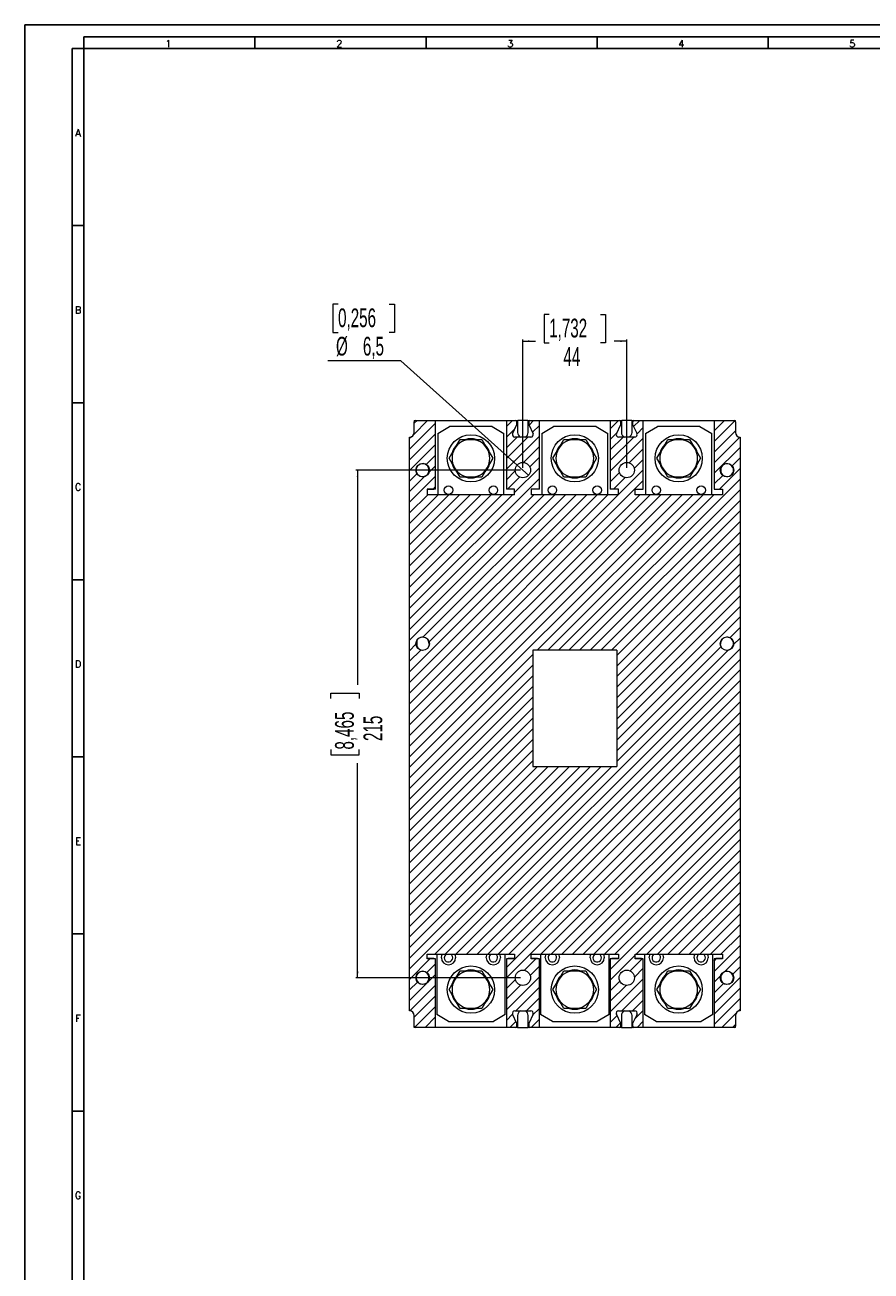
# Model space of a CAD drawing. Header units: millimetres. Extents: x 0 to 1189, y 0 to 841.
# Tile 2 of 10: x 0 to 358, y 313 to 841. Entities that reach past the tile are written whole.
import ezdxf

# ---------------------------------------------------------------- set-up
doc = ezdxf.new("R2010")
doc.units = ezdxf.units.MM
doc.layers.add('FORMATO', color=7, linetype='Continuous')
doc.styles.add('SLDTEXTSTYLE0', font='ROMANS')
doc.styles.add('SLDTEXTSTYLE1', font='TXT', dxfattribs={"width": 0.605})
doc.dimstyles.new('SLDDIMSTYLE0', dxfattribs={"dimtxt": 7.704956, "dimasz": 2.7, "dimexe": 0, "dimexo": 0.0625, "dimgap": 1.926239, "dimtad": 0, "dimdec": 1, "dimrnd": 1e-09, "dimzin": 12, "dimdsep": 46, "dimtxsty": 'SLDTEXTSTYLE1', "dimsah": 1, "dimcen": 0.09, "dimadec": 0, "dimazin": 3, "dimtfac": 1, "dimtdec": 3, "dimtofl": 0, "dimtmove": 0, "dimatfit": 3, "dimfxl": 0, "dimfrac": 2, "dimtolj": 1, "dimtzin": 12, "dimarcsym": 0})
doc.dimstyles.new('SLDDIMSTYLE1', dxfattribs={"dimtxt": 7.704956, "dimasz": 2.7, "dimexe": 0, "dimexo": 0.0625, "dimgap": 1.926239, "dimtad": 0, "dimtih": 1, "dimtoh": 1, "dimdec": 1, "dimrnd": 1e-09, "dimzin": 12, "dimdsep": 46, "dimtxsty": 'SLDTEXTSTYLE1', "dimblk1": 'NONE', "dimsah": 1, "dimcen": 0, "dimadec": 0, "dimazin": 3, "dimtfac": 1, "dimtdec": 3, "dimtmove": 0, "dimatfit": 3, "dimldrblk": 'NONE', "dimfxl": 0, "dimfrac": 2, "dimtolj": 1, "dimtzin": 12, "dimarcsym": 0})

# ---------------------------------------------------------------- blocks, each defined once
blk = doc.blocks.new('_D_8')
at = {"color": 7, "linetype": 'Continuous', "lineweight": 0}
for p, q in [((209.88, 652.44), (140.13, 652.44)), ((140.88, 652.44), (140.88, 561.58)), ((129.59, 555.79), (129.59, 557.96)), ((129.59, 557.96), (141.58, 557.96)), ((141.58, 557.96), (141.58, 555.79)), ((129.59, 534.1), (129.59, 531.92)), ((141.58, 531.92), (141.58, 534.1)), ((129.59, 531.92), (141.58, 531.92)), ((140.88, 437.44), (140.88, 528.31)), ((209.88, 437.44), (140.13, 437.44))]:
    blk.add_line(p, q, dxfattribs=at)
for points in [[(140.88, 652.44), (140.53, 649.74), (141.23, 649.74)], [(140.88, 437.44), (141.23, 440.14), (140.53, 440.14)]]:
    blk.add_solid(points, dxfattribs=at)
at = {"color": 7, "linetype": 'Continuous', "lineweight": 0, "char_height": 7.938, "attachment_point": 1, "rotation": 90, "style": 'SLDTEXTSTYLE1'}
for s, insert in [('8,465', (131.35, 534.1)), ('215', (143.38, 537.71))]:
    blk.add_mtext(s, dxfattribs=dict(at, insert=insert))
blk = doc.blocks.new('_D_9')
at = {"color": 7, "linetype": 'Continuous', "lineweight": 0}
for p, q in [((222.03, 718.34), (219.86, 718.34)), ((219.86, 718.34), (219.86, 706.35)), ((243.73, 718.34), (245.9, 718.34)), ((245.9, 718.34), (245.9, 706.35)), ((210.88, 653.44), (210.88, 707.81)), ((254.88, 653.44), (254.88, 707.81)), ((210.88, 707.06), (216.24, 707.06)), ((219.86, 706.35), (222.03, 706.35)), ((245.9, 706.35), (243.73, 706.35)), ((254.88, 707.06), (249.52, 707.06))]:
    blk.add_line(p, q, dxfattribs=at)
for points in [[(210.88, 707.06), (213.58, 706.71), (213.58, 707.41)], [(254.88, 707.06), (252.18, 707.41), (252.18, 706.71)]]:
    blk.add_solid(points, dxfattribs=at)
at = {"color": 7, "linetype": 'Continuous', "lineweight": 0, "char_height": 7.938, "attachment_point": 1, "style": 'SLDTEXTSTYLE1'}
for s, insert in [('1,732', (222.03, 716.58)), ('44', (228.06, 704.55))]:
    blk.add_mtext(s, dxfattribs=dict(at, insert=insert))
blk = doc.blocks.new('_D_10')
at = {"color": 7, "linetype": 'Continuous', "lineweight": 0}
for p, q in [((132.62, 722.69), (130.45, 722.69)), ((130.45, 722.69), (130.45, 710.7)), ((154.32, 722.69), (156.49, 722.69)), ((156.49, 722.69), (156.49, 710.7)), ((130.45, 710.7), (132.62, 710.7)), ((156.49, 710.7), (154.32, 710.7)), ((159.16, 698.67), (128.28, 698.67)), ((208.46, 654.61), (159.16, 698.67)), ((213.3, 650.28), (208.46, 654.61))]:
    blk.add_line(p, q, dxfattribs=at)
blk.add_solid([(208.46, 654.61), (206.68, 656.67), (206.21, 656.15)], dxfattribs=at)
at = {"color": 7, "linetype": 'Continuous', "lineweight": 0, "char_height": 7.938, "attachment_point": 1, "style": 'SLDTEXTSTYLE1'}
for s, insert in [('0,256', (132.62, 720.93)), ('%%c', (131.75, 708.9)), ('6,5', (143.14, 708.9))]:
    blk.add_mtext(s, dxfattribs=dict(at, insert=insert))
blk = doc.blocks.new('_NONE')

msp = doc.modelspace()

# ---------------------------------------------------------------- hatches: boundary and pattern name
at = {"linetype": 'Continuous', "lineweight": 0}
h = msp.add_hatch(dxfattribs=at)
h.set_pattern_fill('ANSI31', style=0)
edge = h.paths.add_edge_path(flags=0)
edge.add_line((252.38, 416.94), (252.38, 418.08))
edge.add_line((252.38, 418.08), (250.54, 422.02))
edge.add_arc((251.45, 422.44), 1, 90, 205, ccw=False)
edge.add_line((251.45, 423.44), (258.31, 423.44))
edge.add_arc((258.31, 422.44), 1, -25, 90, ccw=False)
edge.add_line((259.22, 422.02), (257.38, 418.08))
edge.add_line((257.38, 418.08), (257.38, 416.94))
edge.add_arc((257.88, 416.94), 0.5, 180, 270)
edge.add_line((257.88, 416.44), (261.88, 416.44))
edge.add_line((261.88, 416.44), (261.88, 445.44))
edge.add_line((261.88, 445.44), (258.38, 445.44))
edge.add_line((258.38, 445.44), (258.38, 447.44))
edge.add_line((258.38, 447.44), (295.38, 447.44))
edge.add_line((295.38, 447.44), (295.38, 445.44))
edge.add_line((295.38, 445.44), (291.88, 445.44))
edge.add_line((291.88, 445.44), (291.88, 416.44))
edge.add_line((291.88, 416.44), (300.38, 416.44))
edge.add_arc((300.38, 416.94), 0.5, 270, 360)
edge.add_line((300.88, 416.94), (300.88, 421.44))
edge.add_arc((302.88, 421.44), 2, 90, 180, ccw=False)
edge.add_line((302.88, 423.44), (302.88, 666.44))
edge.add_arc((302.88, 668.44), 2, 180, 270, ccw=False)
edge.add_line((300.88, 668.44), (300.88, 672.94))
edge.add_arc((300.38, 672.94), 0.5, 0, 90)
edge.add_line((300.38, 673.44), (291.88, 673.44))
edge.add_line((291.88, 673.44), (291.88, 644.44))
edge.add_line((291.88, 644.44), (295.38, 644.44))
edge.add_line((295.38, 644.44), (295.38, 642.03))
edge.add_line((295.38, 642.03), (258.38, 642.03))
edge.add_line((258.38, 642.03), (258.38, 644.44))
edge.add_line((258.38, 644.44), (261.88, 644.44))
edge.add_line((261.88, 644.44), (261.88, 673.44))
edge.add_line((261.88, 673.44), (257.88, 673.44))
edge.add_arc((257.88, 672.94), 0.5, 90, 180)
edge.add_line((257.38, 672.94), (257.38, 671.81))
edge.add_line((257.38, 671.81), (259.22, 667.87))
edge.add_arc((258.31, 667.44), 1, -90, 25, ccw=False)
edge.add_line((258.31, 666.44), (251.45, 666.44))
edge.add_arc((251.45, 667.44), 1, 155, 270, ccw=False)
edge.add_line((250.54, 667.87), (252.38, 671.81))
edge.add_line((252.38, 671.81), (252.38, 672.94))
edge.add_arc((251.88, 672.94), 0.5, 0, 90)
edge.add_line((251.88, 673.44), (247.88, 673.44))
edge.add_line((247.88, 673.44), (247.88, 644.44))
edge.add_line((247.88, 644.44), (251.38, 644.44))
edge.add_line((251.38, 644.44), (251.38, 642.03))
edge.add_line((251.38, 642.03), (214.38, 642.03))
edge.add_line((214.38, 642.03), (214.38, 644.44))
edge.add_line((214.38, 644.44), (217.88, 644.44))
edge.add_line((217.88, 644.44), (217.88, 673.44))
edge.add_line((217.88, 673.44), (213.88, 673.44))
edge.add_arc((213.88, 672.94), 0.5, 90, 180)
edge.add_line((213.38, 672.94), (213.38, 671.81))
edge.add_line((213.38, 671.81), (215.22, 667.87))
edge.add_arc((214.31, 667.44), 1, -90, 25, ccw=False)
edge.add_line((214.31, 666.44), (207.45, 666.44))
edge.add_arc((207.45, 667.44), 1, 155, 270, ccw=False)
edge.add_line((206.54, 667.87), (208.38, 671.81))
edge.add_line((208.38, 671.81), (208.38, 672.94))
edge.add_arc((207.88, 672.94), 0.5, 0, 90)
edge.add_line((207.88, 673.44), (203.88, 673.44))
edge.add_line((203.88, 673.44), (203.88, 644.44))
edge.add_line((203.88, 644.44), (207.38, 644.44))
edge.add_line((207.38, 644.44), (207.38, 642.03))
edge.add_line((207.38, 642.03), (170.38, 642.03))
edge.add_line((170.38, 642.03), (170.38, 644.44))
edge.add_line((170.38, 644.44), (173.88, 644.44))
edge.add_line((173.88, 644.44), (173.88, 673.44))
edge.add_line((173.88, 673.44), (165.38, 673.44))
edge.add_arc((165.38, 672.94), 0.5, 90, 180)
edge.add_line((164.88, 672.94), (164.88, 668.44))
edge.add_arc((162.88, 668.44), 2, 270, 360, ccw=False)
edge.add_line((162.88, 666.44), (162.88, 423.44))
edge.add_arc((162.88, 421.44), 2, 0, 90, ccw=False)
edge.add_line((164.88, 421.44), (164.88, 416.94))
edge.add_arc((165.38, 416.94), 0.5, 180, 270)
edge.add_line((165.38, 416.44), (173.88, 416.44))
edge.add_line((173.88, 416.44), (173.88, 445.44))
edge.add_line((173.88, 445.44), (170.38, 445.44))
edge.add_line((170.38, 445.44), (170.38, 447.44))
edge.add_line((170.38, 447.44), (207.38, 447.44))
edge.add_line((207.38, 447.44), (207.38, 445.44))
edge.add_line((207.38, 445.44), (203.88, 445.44))
edge.add_line((203.88, 445.44), (203.88, 416.44))
edge.add_line((203.88, 416.44), (207.88, 416.44))
edge.add_arc((207.88, 416.94), 0.5, 270, 360)
edge.add_line((208.38, 416.94), (208.38, 418.08))
edge.add_line((208.38, 418.08), (206.54, 422.02))
edge.add_arc((207.45, 422.44), 1, 90, 205, ccw=False)
edge.add_line((207.45, 423.44), (214.31, 423.44))
edge.add_arc((214.31, 422.44), 1, -25, 90, ccw=False)
edge.add_line((215.22, 422.02), (213.38, 418.08))
edge.add_line((213.38, 418.08), (213.38, 416.94))
edge.add_arc((213.88, 416.94), 0.5, 180, 270)
edge.add_line((213.88, 416.44), (217.88, 416.44))
edge.add_line((217.88, 416.44), (217.88, 445.44))
edge.add_line((217.88, 445.44), (214.38, 445.44))
edge.add_line((214.38, 445.44), (214.38, 447.44))
edge.add_line((214.38, 447.44), (251.38, 447.44))
edge.add_line((251.38, 447.44), (251.38, 445.44))
edge.add_line((251.38, 445.44), (247.88, 445.44))
edge.add_line((247.88, 445.44), (247.88, 416.44))
edge.add_line((247.88, 416.44), (251.88, 416.44))
edge.add_arc((251.88, 416.94), 0.5, 270, 360)
h.paths.add_polyline_path([(215.08, 526.94), (215.08, 576.14), (250.68, 576.14), (250.68, 526.94)], flags=0)
edge = h.paths.add_edge_path(flags=0)
edge.add_arc((168.43, 437.44), 2.85, 0, 360)
edge = h.paths.add_edge_path(flags=0)
edge.add_arc((210.88, 437.44), 3.25, 0, 360)
edge = h.paths.add_edge_path(flags=0)
edge.add_arc((254.88, 437.44), 3.25, 0, 360)
edge = h.paths.add_edge_path(flags=0)
edge.add_arc((297.33, 437.44), 2.85, 0, 360)
edge = h.paths.add_edge_path(flags=0)
edge.add_arc((297.33, 578.94), 2.85, 0, 360)
edge = h.paths.add_edge_path(flags=0)
edge.add_arc((297.33, 652.44), 2.85, 0, 360)
edge = h.paths.add_edge_path(flags=0)
edge.add_arc((168.43, 652.44), 2.85, 0, 360)
edge = h.paths.add_edge_path(flags=0)
edge.add_arc((168.43, 578.94), 2.85, 0, 360)
edge = h.paths.add_edge_path(flags=0)
edge.add_arc((254.88, 652.44), 3.25, 0, 360)
edge = h.paths.add_edge_path(flags=0)
edge.add_arc((210.88, 652.44), 3.25, 0, 360)

# ---------------------------------------------------------------- linework, layer by layer
at = {"color": 7, "linetype": 'Continuous', "lineweight": 15}
for p, q in [((164.88, 673.44), (164.88, 672.94)), ((164.88, 673.44), (165.38, 673.44)), ((164.88, 668.44), (164.88, 672.94)), ((165.38, 673.44), (173.88, 673.44)), ((173.88, 644.44), (173.88, 673.44)), ((173.88, 673.44), (203.88, 673.44)), ((174.88, 667.94), (179.88, 670.94)), ((197.88, 670.94), (179.88, 670.94)), ((197.88, 670.94), (202.88, 667.94)), ((203.88, 673.44), (207.88, 673.44)), ((203.88, 673.44), (203.88, 644.44)), ((206.54, 667.87), (208.38, 671.81)), ((207.98, 673.44), (208.63, 673.44)), ((208.38, 671.81), (208.38, 672.94)), ((208.63, 673.44), (208.63, 668.44)), ((213.03, 673.44), (208.73, 673.44)), ((213.13, 668.44), (213.13, 673.44)), ((213.13, 673.44), (213.78, 673.44)), ((213.38, 672.94), (213.38, 671.81)), ((213.38, 671.81), (215.22, 667.87)), ((213.88, 673.44), (217.88, 673.44)), ((217.88, 644.44), (217.88, 673.44)), ((217.88, 673.44), (247.88, 673.44)), ((218.88, 667.94), (223.88, 670.94)), ((241.88, 670.94), (223.88, 670.94)), ((241.88, 670.94), (246.88, 667.94)), ((247.88, 673.44), (247.88, 644.44)), ((247.88, 673.44), (251.88, 673.44)), ((250.54, 667.87), (252.38, 671.81)), ((251.98, 673.44), (252.63, 673.44)), ((252.38, 671.81), (252.38, 672.94)), ((252.63, 673.44), (252.63, 668.44)), ((257.03, 673.44), (252.73, 673.44)), ((257.13, 668.44), (257.13, 673.44)), ((257.13, 673.44), (257.78, 673.44)), ((257.38, 672.94), (257.38, 671.81)), ((257.38, 671.81), (259.22, 667.87)), ((257.88, 673.44), (261.88, 673.44)), ((261.88, 644.44), (261.88, 673.44)), ((261.88, 673.44), (291.88, 673.44)), ((262.88, 667.94), (267.88, 670.94)), ((285.88, 670.94), (267.88, 670.94)), ((285.88, 670.94), (290.88, 667.94)), ((291.88, 673.44), (300.38, 673.44)), ((291.88, 673.44), (291.88, 644.44)), ((300.38, 673.44), (300.88, 673.44)), ((300.88, 672.94), (300.88, 673.44)), ((300.88, 672.94), (300.88, 668.44)), ((162.88, 423.44), (162.88, 666.44)), ((174.88, 667.94), (174.88, 642.03)), ((181.95, 661.44), (184.26, 665.44)), ((184.26, 665.44), (188.88, 665.44)), ((188.88, 665.44), (193.5, 665.44)), ((193.5, 665.44), (195.81, 661.44)), ((202.88, 642.03), (202.88, 667.94)), ((214.31, 666.44), (207.45, 666.44)), ((218.88, 667.94), (218.88, 642.03)), ((225.95, 661.44), (228.26, 665.44)), ((228.26, 665.44), (232.88, 665.44)), ((232.88, 665.44), (237.5, 665.44)), ((237.5, 665.44), (239.81, 661.44)), ((246.88, 642.03), (246.88, 667.94)), ((258.31, 666.44), (251.45, 666.44)), ((262.88, 667.94), (262.88, 642.03)), ((269.95, 661.44), (272.26, 665.44)), ((272.26, 665.44), (276.88, 665.44)), ((276.88, 665.44), (281.5, 665.44)), ((281.5, 665.44), (283.81, 661.44)), ((290.88, 642.03), (290.88, 667.94)), ((302.88, 666.44), (302.88, 423.44)), ((179.64, 657.44), (181.95, 661.44)), ((195.81, 661.44), (198.12, 657.44)), ((223.64, 657.44), (225.95, 661.44)), ((239.81, 661.44), (242.12, 657.44)), ((267.64, 657.44), (269.95, 661.44)), ((283.81, 661.44), (286.12, 657.44)), ((168.63, 655.19), (168.63, 655.29)), ((181.95, 653.44), (179.64, 657.44)), ((198.12, 657.44), (195.81, 653.44)), ((225.95, 653.44), (223.64, 657.44)), ((242.12, 657.44), (239.81, 653.44)), ((269.95, 653.44), (267.64, 657.44)), ((286.12, 657.44), (283.81, 653.44)), ((297.13, 655.29), (297.13, 655.19)), ((168.63, 649.7), (168.63, 649.6)), ((170.88, 653.59), (170.88, 651.3)), ((184.26, 649.44), (181.95, 653.44)), ((188.88, 649.44), (184.26, 649.44)), ((193.5, 649.44), (188.88, 649.44)), ((195.81, 653.44), (193.5, 649.44)), ((228.26, 649.44), (225.95, 653.44)), ((232.88, 649.44), (228.26, 649.44)), ((237.5, 649.44), (232.88, 649.44)), ((239.81, 653.44), (237.5, 649.44)), ((272.26, 649.44), (269.95, 653.44)), ((276.88, 649.44), (272.26, 649.44)), ((281.5, 649.44), (276.88, 649.44)), ((283.81, 653.44), (281.5, 649.44)), ((294.88, 651.3), (294.88, 653.59)), ((297.13, 649.7), (297.13, 649.6)), ((173.88, 644.44), (170.38, 644.44)), ((170.38, 644.44), (170.38, 642.03)), ((170.38, 644.34), (173.13, 644.34)), ((173.13, 644.34), (173.13, 644.44)), ((207.38, 644.44), (203.88, 644.44)), ((207.38, 642.03), (207.38, 644.44)), ((217.88, 644.44), (214.38, 644.44)), ((214.38, 644.44), (214.38, 642.03)), ((251.38, 644.44), (247.88, 644.44)), ((251.38, 642.03), (251.38, 644.44)), ((258.38, 644.44), (261.88, 644.44)), ((258.38, 642.03), (258.38, 644.44)), ((291.88, 644.44), (295.38, 644.44)), ((292.63, 644.44), (292.63, 644.34)), ((292.63, 644.34), (295.38, 644.34)), ((295.38, 644.44), (295.38, 642.03)), ((207.38, 642.03), (170.38, 642.03)), ((251.38, 642.03), (214.38, 642.03)), ((295.38, 642.03), (258.38, 642.03)), ((166.18, 577.19), (166.18, 580.7)), ((168.63, 581.79), (168.63, 581.69)), ((297.13, 581.79), (297.13, 581.69)), ((165.88, 579.87), (165.88, 578.02)), ((167.98, 576.13), (167.98, 576.23)), ((170.85, 577.64), (170.97, 577.64)), ((250.68, 576.14), (215.08, 576.14)), ((215.08, 576.14), (215.08, 526.94)), ((250.68, 576.14), (250.68, 526.94)), ((294.79, 577.64), (294.91, 577.64)), ((297.78, 576.23), (297.78, 576.13)), ((215.08, 526.94), (250.68, 526.94)), ((170.38, 447.44), (207.38, 447.44)), ((170.38, 445.44), (170.38, 447.44)), ((173.13, 445.54), (170.38, 445.54)), ((173.88, 445.44), (170.38, 445.44)), ((173.13, 445.44), (173.13, 445.54)), ((173.88, 416.44), (173.88, 445.44)), ((174.38, 447.44), (174.38, 421.94)), ((203.38, 421.94), (203.38, 447.44)), ((203.88, 445.44), (203.88, 416.44)), ((207.38, 445.44), (203.88, 445.44)), ((204.63, 445.54), (204.63, 445.44)), ((207.38, 445.54), (204.63, 445.54)), ((207.38, 447.44), (207.38, 445.44)), ((214.38, 447.44), (251.38, 447.44)), ((214.38, 445.44), (214.38, 447.44)), ((217.13, 445.54), (214.38, 445.54)), ((217.88, 445.44), (214.38, 445.44)), ((217.13, 445.44), (217.13, 445.54)), ((217.88, 416.44), (217.88, 445.44)), ((218.38, 447.44), (218.38, 421.94)), ((247.38, 421.94), (247.38, 447.44)), ((247.88, 445.44), (247.88, 416.44)), ((251.38, 445.44), (247.88, 445.44)), ((248.63, 445.54), (248.63, 445.44)), ((251.38, 445.54), (248.63, 445.54)), ((251.38, 447.44), (251.38, 445.44)), ((258.38, 447.44), (295.38, 447.44)), ((258.38, 445.44), (258.38, 447.44)), ((261.13, 445.54), (258.38, 445.54)), ((261.88, 445.44), (258.38, 445.44)), ((261.13, 445.44), (261.13, 445.54)), ((261.88, 416.44), (261.88, 445.44)), ((262.38, 447.44), (262.38, 421.94)), ((291.38, 421.94), (291.38, 447.44)), ((291.88, 445.44), (291.88, 416.44)), ((295.38, 445.44), (291.88, 445.44)), ((292.63, 445.54), (292.63, 445.44)), ((295.38, 445.54), (292.63, 445.54)), ((295.38, 447.44), (295.38, 445.44)), ((170.88, 438.59), (170.88, 436.3)), ((181.95, 436.44), (184.26, 440.44)), ((184.26, 440.44), (188.88, 440.44)), ((188.88, 440.44), (193.5, 440.44)), ((193.5, 440.44), (195.81, 436.44)), ((225.95, 436.44), (228.26, 440.44)), ((228.26, 440.44), (232.88, 440.44)), ((232.88, 440.44), (237.5, 440.44)), ((237.5, 440.44), (239.81, 436.44)), ((269.95, 436.44), (272.26, 440.44)), ((272.26, 440.44), (276.88, 440.44)), ((276.88, 440.44), (281.5, 440.44)), ((281.5, 440.44), (283.81, 436.44)), ((294.88, 436.3), (294.88, 438.59)), ((179.64, 432.44), (181.95, 436.44)), ((195.81, 436.44), (198.12, 432.44)), ((223.64, 432.44), (225.95, 436.44)), ((239.81, 436.44), (242.12, 432.44)), ((267.64, 432.44), (269.95, 436.44)), ((283.81, 436.44), (286.12, 432.44)), ((181.95, 428.44), (179.64, 432.44)), ((184.26, 424.44), (181.95, 428.44)), ((195.81, 428.44), (193.5, 424.44)), ((198.12, 432.44), (195.81, 428.44)), ((225.95, 428.44), (223.64, 432.44)), ((228.26, 424.44), (225.95, 428.44)), ((239.81, 428.44), (237.5, 424.44)), ((242.12, 432.44), (239.81, 428.44)), ((269.95, 428.44), (267.64, 432.44)), ((272.26, 424.44), (269.95, 428.44)), ((283.81, 428.44), (281.5, 424.44)), ((286.12, 432.44), (283.81, 428.44)), ((188.88, 424.44), (184.26, 424.44)), ((193.5, 424.44), (188.88, 424.44)), ((207.45, 423.44), (214.31, 423.44)), ((232.88, 424.44), (228.26, 424.44)), ((237.5, 424.44), (232.88, 424.44)), ((251.45, 423.44), (258.31, 423.44)), ((276.88, 424.44), (272.26, 424.44)), ((281.5, 424.44), (276.88, 424.44)), ((164.88, 416.94), (164.88, 421.44)), ((179.38, 418.94), (174.38, 421.94)), ((179.38, 418.94), (198.38, 418.94)), ((203.38, 421.94), (198.38, 418.94)), ((208.38, 418.08), (206.54, 422.02)), ((208.38, 416.94), (208.38, 418.08)), ((208.63, 421.44), (208.63, 416.44)), ((213.13, 416.44), (213.13, 421.44)), ((215.22, 422.02), (213.38, 418.08)), ((213.38, 418.08), (213.38, 416.94)), ((223.38, 418.94), (218.38, 421.94)), ((223.38, 418.94), (242.38, 418.94)), ((247.38, 421.94), (242.38, 418.94)), ((252.38, 418.08), (250.54, 422.02)), ((252.38, 416.94), (252.38, 418.08)), ((252.63, 421.44), (252.63, 416.44)), ((257.13, 416.44), (257.13, 421.44)), ((259.22, 422.02), (257.38, 418.08)), ((257.38, 418.08), (257.38, 416.94)), ((267.38, 418.94), (262.38, 421.94)), ((267.38, 418.94), (286.38, 418.94)), ((291.38, 421.94), (286.38, 418.94)), ((300.88, 421.44), (300.88, 416.94)), ((164.88, 416.44), (164.88, 416.94)), ((165.38, 416.44), (164.88, 416.44)), ((173.88, 416.44), (165.38, 416.44)), ((203.88, 416.44), (173.88, 416.44)), ((207.88, 416.44), (203.88, 416.44)), ((208.63, 416.44), (207.88, 416.44)), ((208.63, 416.44), (213.13, 416.44)), ((213.88, 416.44), (213.13, 416.44)), ((217.88, 416.44), (213.88, 416.44)), ((247.88, 416.44), (217.88, 416.44)), ((251.88, 416.44), (247.88, 416.44)), ((252.63, 416.44), (251.88, 416.44)), ((252.63, 416.44), (257.13, 416.44)), ((257.88, 416.44), (257.13, 416.44)), ((261.88, 416.44), (257.88, 416.44)), ((291.88, 416.44), (261.88, 416.44)), ((300.38, 416.44), (291.88, 416.44)), ((300.88, 416.44), (300.38, 416.44)), ((300.88, 416.44), (300.88, 416.94))]:
    msp.add_line(p, q, dxfattribs=at)
at = {"color": 7, "linetype": 'Continuous', "lineweight": 15, "flags": 128}
for points in [[(171.18, 578.94), (171.1, 578.27), (170.85, 577.64)], [(294.91, 577.64), (294.66, 578.27), (294.58, 578.94)]]:
    msp.add_lwpolyline(points, dxfattribs=at)
at = {"color": 1, "linetype": 'Continuous', "lineweight": 15, "flags": 128}
for points in [[(176.38, 445.94), (176.59, 447.05), (176.8, 447.44)], [(181.97, 447.44), (182.17, 447.05), (182.38, 445.94)], [(195.38, 445.94), (195.59, 447.05), (195.8, 447.44)], [(200.97, 447.44), (201.17, 447.05), (201.38, 445.94)], [(220.38, 445.94), (220.59, 447.05), (220.8, 447.44)], [(225.97, 447.44), (226.17, 447.05), (226.38, 445.94)], [(239.38, 445.94), (239.59, 447.05), (239.8, 447.44)], [(244.97, 447.44), (245.17, 447.05), (245.38, 445.94)], [(264.38, 445.94), (264.59, 447.05), (264.8, 447.44)], [(269.97, 447.44), (270.17, 447.05), (270.38, 445.94)], [(283.38, 445.94), (283.59, 447.05), (283.8, 447.44)], [(288.97, 447.44), (289.17, 447.05), (289.38, 445.94)]]:
    msp.add_lwpolyline(points, dxfattribs=at)
at = {"color": 7, "linetype": 'Continuous', "lineweight": 15}
for centre, radius in [((188.88, 657.44), 10), ((232.88, 657.44), 10), ((276.88, 657.44), 10), ((168.43, 652.44), 2.85), ((210.88, 652.44), 3.25), ((254.88, 652.44), 3.25), ((297.33, 652.44), 2.85), ((179.38, 643.94), 1.8), ((198.38, 643.94), 1.8), ((223.38, 643.94), 1.8), ((242.38, 643.94), 1.8), ((267.38, 643.94), 1.8), ((286.38, 643.94), 1.8), ((168.43, 578.94), 2.85), ((297.33, 578.94), 2.85), ((168.43, 437.44), 2.85), ((188.88, 432.44), 10), ((210.88, 437.44), 3.25), ((232.88, 432.44), 10), ((254.88, 437.44), 3.25), ((276.88, 432.44), 10), ((297.33, 437.44), 2.85)]:
    msp.add_circle(centre, radius, dxfattribs=at)
for centre, radius, start, end in [((165.38, 672.94), 0.5, 90, 180), ((207.88, 672.94), 0.5, 0, 90), ((213.88, 672.94), 0.5, 90, 180), ((251.88, 672.94), 0.5, 0, 90), ((257.88, 672.94), 0.5, 90, 180), ((300.38, 672.94), 0.5, 0, 90), ((162.88, 668.44), 2, 270, 0), ((188.88, 657.44), 8, 90, 150), ((188.88, 657.44), 8.3, 74.6737, 105.3263), ((188.88, 657.44), 8, 30, 90), ((207.45, 667.44), 1, 155, 270), ((210.79, 668.41), 2.16, 179.1956, 245.6818), ((210.97, 668.41), 2.16, 294.3182, 0.8044), ((214.31, 667.44), 1, 270, 25), ((232.88, 657.44), 8, 90, 150), ((232.88, 657.44), 8.3, 74.6737, 105.3263), ((232.88, 657.44), 8, 30, 90), ((251.45, 667.44), 1, 155, 270), ((254.79, 668.41), 2.16, 179.1956, 245.6818), ((254.97, 668.41), 2.16, 294.3182, 0.8044), ((258.31, 667.44), 1, 270, 25), ((276.88, 657.44), 8, 90, 150), ((276.88, 657.44), 8.3, 74.6737, 105.3263), ((276.88, 657.44), 8, 30, 90), ((302.88, 668.44), 2, 180, 270), ((188.88, 657.44), 8.3, 134.6737, 165.3263), ((188.88, 657.44), 8, 150, 210), ((188.88, 657.44), 8.3, 14.6737, 45.3263), ((188.88, 657.44), 8, 330, 30), ((232.88, 657.44), 8.3, 134.6737, 165.3263), ((232.88, 657.44), 8, 150, 210), ((232.88, 657.44), 8.3, 14.6737, 45.3263), ((232.88, 657.44), 8, 330, 30), ((276.88, 657.44), 8.3, 134.6737, 165.3263), ((276.88, 657.44), 8, 150, 210), ((276.88, 657.44), 8.3, 14.6737, 45.3263), ((276.88, 657.44), 8, 330, 30), ((168.43, 652.44), 2.75, 85.8294, 180), ((168.43, 652.44), 2.75, 0, 85.8294), ((188.88, 657.44), 8.3, 194.6737, 225.3263), ((188.88, 657.44), 8.3, 314.6737, 345.3263), ((232.88, 657.44), 8.3, 194.6737, 225.3263), ((232.88, 657.44), 8.29, 314.6737, 345.3263), ((276.88, 657.44), 8.29, 194.6737, 225.3263), ((276.88, 657.44), 8.3, 314.6737, 345.3263), ((297.33, 652.44), 2.75, 94.1706, 180), ((297.33, 652.44), 2.75, 0, 94.1706), ((168.43, 652.44), 2.75, 180, 274.1706), ((168.43, 652.44), 2.75, 274.1706, 360), ((188.88, 657.44), 8, 210, 270), ((188.88, 657.44), 8.3, 254.6737, 285.3263), ((188.88, 657.44), 8, 270, 330), ((232.88, 657.44), 8, 210, 270), ((232.88, 657.44), 8.3, 254.6737, 285.3263), ((232.88, 657.44), 8, 270, 330), ((276.88, 657.44), 8, 210, 270), ((276.88, 657.44), 8.3, 254.6737, 285.3263), ((276.88, 657.44), 8, 270, 330), ((297.33, 652.44), 2.75, 180, 265.8294), ((297.33, 652.44), 2.75, 265.8294, 0), ((168.43, 578.94), 2.75, 85.8294, 180), ((168.43, 578.94), 2.75, 0, 85.8294), ((297.33, 578.94), 2.75, 94.1706, 180), ((297.33, 578.94), 2.75, 0, 94.1706), ((168.43, 578.94), 2.75, 180, 260.582), ((297.33, 578.94), 2.75, 279.418, 0), ((179.38, 445.94), 3, 180, 0), ((179.38, 445.94), 1.8, 123.5573, 180), ((179.38, 445.94), 1.8, 180, 56.4427), ((198.38, 445.94), 3, 180, 0), ((198.38, 445.94), 1.8, 123.5573, 180), ((198.38, 445.94), 1.8, 180, 56.4427), ((223.38, 445.94), 3, 180, 0), ((223.38, 445.94), 1.8, 123.5573, 180), ((223.38, 445.94), 1.8, 180, 56.4427), ((242.38, 445.94), 3, 180, 0), ((242.38, 445.94), 1.8, 123.5573, 180), ((242.38, 445.94), 1.8, 180, 56.4427), ((267.38, 445.94), 3, 180, 0), ((267.38, 445.94), 1.8, 123.5573, 180), ((267.38, 445.94), 1.8, 180, 56.4427), ((286.38, 445.94), 3, 180, 0), ((286.38, 445.94), 1.8, 123.5573, 180), ((286.38, 445.94), 1.8, 180, 56.4427), ((168.43, 437.44), 2.75, 360, 180), ((188.88, 432.44), 8.3, 134.6737, 165.3263), ((188.88, 432.44), 8, 90, 150), ((188.88, 432.44), 8.3, 74.6737, 105.3263), ((188.88, 432.44), 8, 30, 90), ((188.88, 432.44), 8.3, 14.6737, 45.3263), ((232.88, 432.44), 8.3, 134.6737, 165.3263), ((232.88, 432.44), 8, 90, 150), ((232.88, 432.44), 8.3, 74.6737, 105.3263), ((232.88, 432.44), 8, 30, 90), ((232.88, 432.44), 8.3, 14.6737, 45.3263), ((276.88, 432.44), 8.3, 134.6737, 165.3263), ((276.88, 432.44), 8, 90, 150), ((276.88, 432.44), 8.3, 74.6737, 105.3263), ((276.88, 432.44), 8, 30, 90), ((276.88, 432.44), 8.3, 14.6737, 45.3263), ((297.33, 437.44), 2.75, 360, 180), ((168.43, 437.44), 2.75, 180, 0), ((188.88, 432.44), 8, 150, 210), ((188.88, 432.44), 8, 330, 30), ((232.88, 432.44), 8, 150, 210), ((232.88, 432.44), 8, 330, 30), ((276.88, 432.44), 8, 150, 210), ((276.88, 432.44), 8, 330, 30), ((297.33, 437.44), 2.75, 180, 0), ((188.88, 432.44), 8.3, 194.6737, 225.3263), ((188.88, 432.44), 8, 210, 270), ((188.88, 432.44), 8, 270, 330), ((188.88, 432.44), 8.3, 314.6737, 345.3263), ((232.88, 432.44), 8.3, 194.6737, 225.3263), ((232.88, 432.44), 8, 210, 270), ((232.88, 432.44), 8, 270, 330), ((232.88, 432.44), 8.29, 314.6737, 345.3263), ((276.88, 432.44), 8.29, 194.6737, 225.3263), ((276.88, 432.44), 8, 210, 270), ((276.88, 432.44), 8, 270, 330), ((276.88, 432.44), 8.3, 314.6737, 345.3263), ((162.88, 421.44), 2, 0, 90), ((188.88, 432.44), 8.3, 254.6737, 285.3263), ((207.45, 422.44), 1, 90, 205), ((210.79, 421.47), 2.16, 114.3182, 180.8044), ((210.97, 421.47), 2.16, 359.1956, 65.6818), ((214.31, 422.44), 1, 335, 90), ((232.88, 432.44), 8.3, 254.6737, 285.3263), ((251.45, 422.44), 1, 90, 205), ((254.79, 421.47), 2.16, 114.3182, 180.8044), ((254.97, 421.47), 2.16, 359.1956, 65.6818), ((258.31, 422.44), 1, 335, 90), ((276.88, 432.44), 8.3, 254.6737, 285.3263), ((302.88, 421.44), 2, 90, 180), ((165.38, 416.94), 0.5, 180, 270), ((207.88, 416.94), 0.5, 270, 0), ((213.88, 416.94), 0.5, 180, 270), ((251.88, 416.94), 0.5, 270, 0), ((257.88, 416.94), 0.5, 180, 270), ((300.38, 416.94), 0.5, 270, 0)]:
    msp.add_arc(centre, radius, start, end, dxfattribs=at)
at = {"layer": 'FORMATO'}
for p, q in [((1189, 841), (0, 841)), ((0, 841), (0, 0)), ((1184, 836), (25, 836)), ((25, 836), (25, 831)), ((97.43, 836), (97.43, 831)), ((169.86, 836), (169.86, 831)), ((242.29, 836), (242.29, 831)), ((314.72, 836), (314.72, 831)), ((20, 831), (20, 5)), ((25, 831), (20, 831)), ((25, 5), (25, 831)), ((25, 831), (1184, 831)), ((25, 756), (20, 756)), ((25, 681), (20, 681)), ((25, 606), (20, 606)), ((25, 531), (20, 531)), ((25, 456), (20, 456)), ((25, 381), (20, 381))]:
    msp.add_line(p, q, dxfattribs=at)

# ---------------------------------------------------------------- texts
at = {"layer": 'FORMATO', "char_height": 3, "attachment_point": 2, "style": 'SLDTEXTSTYLE0'}
for s, insert in [('1', (60.7, 834.6)), ('2', (133.13, 834.6)), ('3', (205.56, 834.6)), ('4', (277.99, 834.6)), ('5', (350.42, 834.6)), ('A', (22.48, 796.8)), ('B', (22.5, 721.8)), ('C', (22.5, 646.8)), ('D', (22.5, 571.8)), ('E', (22.51, 496.8)), ('F', (22.48, 421.8)), ('G', (22.5, 346.8))]:
    msp.add_mtext(s, dxfattribs=dict(at, insert=insert))

# ---------------------------------------------------------------- dimensions: what is measured, and where the dimension line sits
at = {"color": 7, "linetype": 'Continuous', "lineweight": 0}
dim = msp.add_diameter_dim_2p(p1=(213.3, 650.28), p2=(208.46, 654.61), dimstyle='SLDDIMSTYLE1', dxfattribs=at)
dim.commit()
dim.dimension.update_dxf_attribs({"geometry": '_D_10', "text_midpoint": (143.47, 711.4), "dimtype": 163})
dim = msp.add_linear_dim(base=(210.88, 707.06), p1=(254.88, 652.44), p2=(210.88, 652.44), dimstyle='SLDDIMSTYLE0', dxfattribs=at)
dim.commit()
dim.dimension.update_dxf_attribs({"geometry": '_D_9', "text_midpoint": (232.88, 707.06), "dimtype": 160})
dim = msp.add_linear_dim(base=(140.88, 437.44), p1=(210.88, 652.44), p2=(210.88, 437.44), angle=90, dimstyle='SLDDIMSTYLE0', dxfattribs=at)
dim.commit()
dim.dimension.update_dxf_attribs({"geometry": '_D_8', "text_midpoint": (140.88, 544.94), "dimtype": 160})

doc.saveas('drawing.dxf')
